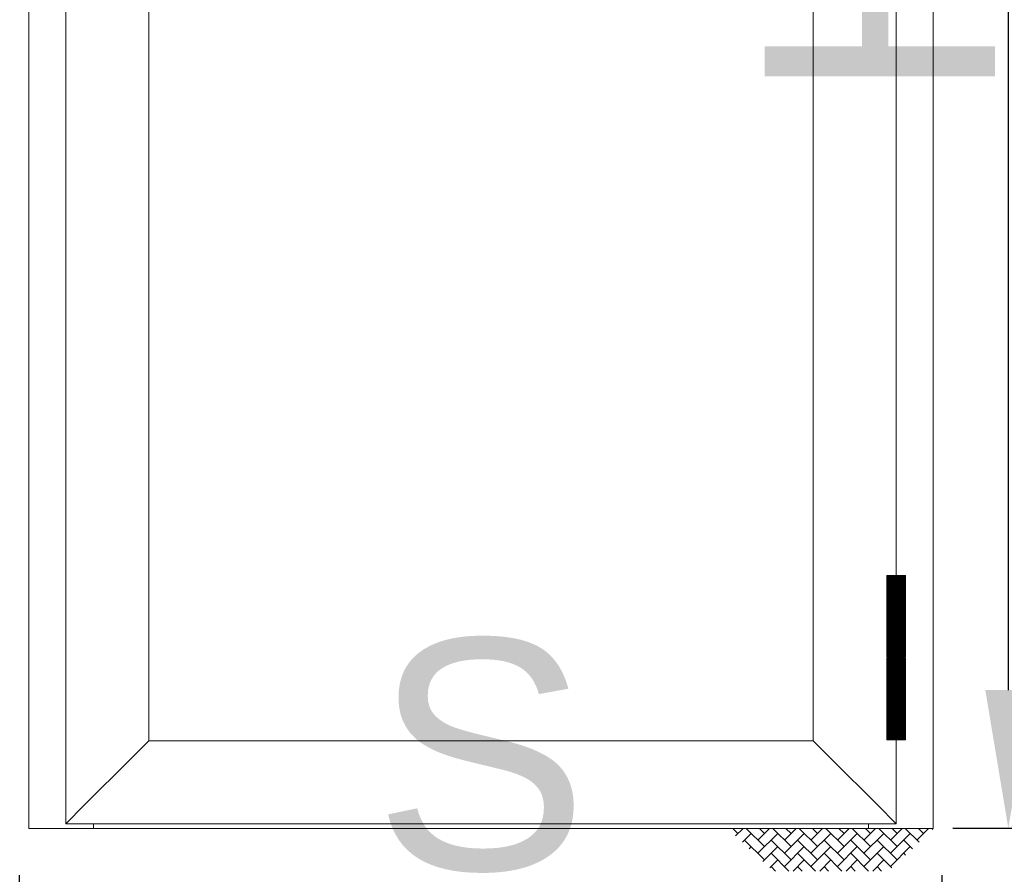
# Model space of a CAD drawing. Header units: millimetres. Extents: x 23192 to 149900, y -396339 to -79279.
# Tile 129 of 136: x 74476 to 74583, y -208415 to -208322. Entities that reach past the tile are written whole.
import ezdxf

# ---------------------------------------------------------------- set-up
doc = ezdxf.new("R2010")
doc.units = ezdxf.units.MM
doc.linetypes.add('CENTER', pattern=[0.6, 0.375, -0.075, 0.075, -0.075])
doc.layers.get('0').update_dxf_attribs({"lineweight": 0})
for name, color, linetype, lineweight in [('AL_HATCH', 43, 'Continuous', 0), ('BS_CENT', 2, 'CENTER', 0), ('BS_CONT', 2, 'Continuous', 0), ('HILFSPUNKTE', 14, 'Continuous', 0), ('LINIA CIENKA', 8, 'Continuous', 5), ('M5_A01', 7, 'Continuous', 0), ('M5_L01', 2, 'Continuous', 0)]:
    doc.layers.add(name, color=color, linetype=linetype, lineweight=lineweight)
doc.layers.add('WYMIAR-2', color=230, linetype='Continuous')
doc.styles.get("Standard").update_dxf_attribs({"font": 'arial.ttf', "height": 25})
doc.dimstyles.new('1-1X6', dxfattribs={"dimscale": 6, "dimtxt": 2.5, "dimasz": 2.5, "dimexe": 1, "dimexo": 0, "dimgap": 1, "dimtad": 1, "dimrnd": 0.1, "dimdsep": 46, "dimtxsty": 'Standard', "dimcen": -2, "dimclrd": 256, "dimclre": 256, "dimclrt": 50, "dimadec": 0, "dimazin": 0, "dimtfac": 1, "dimtmove": 0, "dimatfit": 0, "dimfxl": 1, "dimtolj": 1, "dimarcsym": 0})
pattern_1 = [(45, (0, 0), (-0.70710678, 0.70710678), [])]

# ---------------------------------------------------------------- blocks, each defined once
blk = doc.blocks.new('A907662-907664')
at = {"layer": 'BS_CENT', "color": 131, "ltscale": 0.5, "true_color": 0x98fefe}
blk.add_line((0, -92.8), (0, 92.8), dxfattribs=at)
at = {"layer": 'BS_CONT', "color": 131, "true_color": 0x98fefe}
for points in [[(-10, 0.5), (10, 0.5), (10, 89), (-10, 89)], [(-10, -89), (10, -89), (10, -0.5), (-10, -0.5)]]:
    blk.add_lwpolyline(points, close=True, dxfattribs=at)
at = {"layer": 'HILFSPUNKTE', "color": 131, "true_color": 0x98fefe}
blk.add_point((0, 0), dxfattribs=at)
blk = doc.blocks.new('_A907662', base_point=(2179.1, 2322))
at = {"layer": 'AL_HATCH', "true_color": 0x98fefe}
h = blk.add_hatch(dxfattribs=at)
h.set_pattern_fill('_USER', color=131, angle=45, style=0, pattern_type=0)
h.set_pattern_definition(pattern_1)
h.paths.add_polyline_path([(2179.1, 2411), (2169.1, 2411), (2169.1, 2322.5), (2179.1, 2322.5)])
h = blk.add_hatch(dxfattribs=at)
h.set_pattern_fill('_USER', color=131, angle=45, style=0, pattern_type=0)
h.set_pattern_definition(pattern_1)
h.paths.add_polyline_path([(2189.1, 2411), (2179.1, 2411), (2179.1, 2322.5), (2189.1, 2322.5)])
h = blk.add_hatch(dxfattribs=at)
h.set_pattern_fill('_USER', color=131, angle=45, style=0, pattern_type=0)
h.set_pattern_definition(pattern_1)
h.paths.add_polyline_path([(2179.1, 2321.5), (2169.1, 2321.5), (2169.1, 2233), (2179.1, 2233)])
h = blk.add_hatch(dxfattribs=at)
h.set_pattern_fill('_USER', color=131, angle=45, style=0, pattern_type=0)
h.set_pattern_definition(pattern_1)
h.paths.add_polyline_path([(2189.1, 2321.5), (2179.1, 2321.5), (2179.1, 2233), (2189.1, 2233)])
at = {"color": 131, "true_color": 0x98fefe}
blk.add_blockref('A907662-907664', (2179.1, 2322, 65), dxfattribs=at)
blk = doc.blocks.new('*D255')
at = {"layer": 'DEFPOINTS', "color": 0, "transparency": 16777216}
for p in [(74595.5, -208200.08), (74583.49, -208410.08), (74596.86, -208410.08)]:
    blk.add_point(p, dxfattribs=at)
at = {"layer": 'WYMIAR-2', "lineweight": -2, "transparency": 16777216}
for p, q in [((74595.5, -208200.08), (74577.49, -208200.08)), ((74583.49, -208215.08), (74583.49, -208395.08)), ((74596.86, -208410.08), (74577.49, -208410.08))]:
    blk.add_line(p, q, dxfattribs=at)
at = {"layer": 'WYMIAR-2', "transparency": 16777216}
for points in [[(74580.99, -208215.08), (74585.99, -208215.08), (74583.49, -208200.08)], [(74580.99, -208395.08), (74585.99, -208395.08), (74583.49, -208410.08)]]:
    blk.add_solid(points, dxfattribs=at)
at = {"layer": 'WYMIAR-2', "color": 50, "transparency": 16777216, "insert": (74564.99, -208305.08), "char_height": 25, "attachment_point": 5, "rotation": 90}
blk.add_mtext('\\A1;H', dxfattribs=at)
blk = doc.blocks.new('*D256')
at = {"layer": 'DEFPOINTS', "color": 0, "transparency": 16777216}
for p in [(74599.56, -208208.08), (74588.44, -208410.08), (74596.86, -208410.08)]:
    blk.add_point(p, dxfattribs=at)
at = {"layer": 'WYMIAR-2', "lineweight": -2, "transparency": 16777216}
for p, q in [((74599.56, -208208.08), (74582.44, -208208.08)), ((74588.44, -208223.08), (74588.44, -208395.08)), ((74596.86, -208410.08), (74582.44, -208410.08))]:
    blk.add_line(p, q, dxfattribs=at)
at = {"layer": 'WYMIAR-2', "transparency": 16777216}
for points in [[(74585.94, -208223.08), (74590.94, -208223.08), (74588.44, -208208.08)], [(74585.94, -208395.08), (74590.94, -208395.08), (74588.44, -208410.08)]]:
    blk.add_solid(points, dxfattribs=at)
at = {"layer": 'WYMIAR-2', "color": 50, "transparency": 16777216, "insert": (74569.74, -208309.08), "char_height": 25, "attachment_point": 5, "rotation": 90}
blk.add_mtext('\\A1;Ho', dxfattribs=at)
blk = doc.blocks.new('*D257')
at = {"layer": 'DEFPOINTS', "color": 0, "transparency": 16777216}
for p in [(74601.54, -208409.58), (74593.05, -208410.08), (74596.86, -208410.08)]:
    blk.add_point(p, dxfattribs=at)
at = {"layer": 'WYMIAR-2', "lineweight": -2, "transparency": 16777216}
for p, q in [((74593.05, -208394.58), (74593.05, -208379.58)), ((74601.54, -208409.58), (74587.05, -208409.58)), ((74593.05, -208409.58), (74593.05, -208410.08)), ((74596.86, -208410.08), (74587.05, -208410.08)), ((74593.05, -208425.08), (74593.05, -208497.78))]:
    blk.add_line(p, q, dxfattribs=at)
at = {"layer": 'WYMIAR-2', "transparency": 16777216}
for points in [[(74590.55, -208394.58), (74595.55, -208394.58), (74593.05, -208409.58)], [(74590.55, -208425.08), (74595.55, -208425.08), (74593.05, -208410.08)]]:
    blk.add_solid(points, dxfattribs=at)
at = {"layer": 'WYMIAR-2', "color": 50, "transparency": 16777216, "insert": (74574.29, -208468.93), "char_height": 25, "attachment_point": 5, "rotation": 90}
blk.add_mtext('\\A1;0.5', dxfattribs=at)
blk = doc.blocks.new('*D259')
at = {"layer": 'DEFPOINTS', "color": 0, "transparency": 16777216}
for p in [(74476.33, -208421.17), (74476.33, -208434.16), (74576.33, -208434.16)]:
    blk.add_point(p, dxfattribs=at)
at = {"layer": 'WYMIAR-2', "lineweight": -2, "transparency": 16777216}
for p, q in [((74476.33, -208434.16), (74476.33, -208415.17)), ((74576.33, -208434.16), (74576.33, -208415.17)), ((74561.33, -208421.17), (74491.33, -208421.17))]:
    blk.add_line(p, q, dxfattribs=at)
at = {"layer": 'WYMIAR-2', "transparency": 16777216}
for points in [[(74491.33, -208418.67), (74491.33, -208423.67), (74476.33, -208421.17)], [(74561.33, -208418.67), (74561.33, -208423.67), (74576.33, -208421.17)]]:
    blk.add_solid(points, dxfattribs=at)
at = {"layer": 'WYMIAR-2', "color": 50, "transparency": 16777216, "insert": (74526.33, -208402.24), "char_height": 25, "attachment_point": 5}
blk.add_mtext('\\A1;S', dxfattribs=at)

msp = doc.modelspace()

# ---------------------------------------------------------------- hatches: boundary and pattern name
at = {"layer": 'LINIA CIENKA', "true_color": 0x98fefe}
h = msp.add_hatch(dxfattribs=at)
h.set_pattern_fill('AR-HBONE', color=131, scale=0.01)
h.set_pattern_definition([(45, (74668.417, -206875.3662), (1e-16, 1.436841), [3.048, -1.016]), (135, (74669.1354, -206874.6477), (1e-16, 1.436841), [3.048, -1.016])])
h.paths.add_polyline_path([(74575.427, -208410.082), (74553.062, -208410.082), (74557.976, -208414.707), (74570.513, -208414.707)])

# ---------------------------------------------------------------- linework, layer by layer
at = {"layer": 'M5_A01', "color": 131, "linetype": 'Continuous', "true_color": 0x98fefe}
for points in [[(74477.333, -208410.082), (74477.333, -208201.082), (74477.333, -208201.082), (74482.333, -208206.082), (74484.333, -208208.082)], [(74575.333, -208201.082), (74575.333, -208410.082), (74575.333, -208410.082), (74570.333, -208410.082), (74568.333, -208410.082), (74568.333, -208409.582)], [(74481.333, -208409.582), (74481.333, -208205.082), (74483.333, -208207.082), (74488.333, -208212.082), (74490.333, -208214.082), (74490.333, -208400.582), (74488.333, -208402.582), (74483.333, -208407.582), (74481.333, -208409.582)], [(74571.333, -208205.082), (74571.333, -208409.582), (74569.333, -208407.582), (74564.333, -208402.582), (74562.333, -208400.582), (74562.333, -208214.082), (74564.333, -208212.082), (74569.333, -208207.082), (74571.333, -208205.082)], [(74571.333, -208409.582), (74481.333, -208409.582), (74483.333, -208407.582), (74488.333, -208402.582), (74490.333, -208400.582), (74562.333, -208400.582), (74564.333, -208402.582), (74569.333, -208407.582), (74571.333, -208409.582)], [(74484.333, -208409.582), (74484.333, -208410.082), (74482.333, -208410.082), (74477.333, -208410.082), (74477.333, -208410.082)], [(74568.333, -208410.082), (74484.333, -208410.082), (74484.333, -208410.082), (74484.333, -208410.082), (74484.333, -208410.082), (74568.333, -208410.082), (74568.333, -208410.082), (74568.333, -208410.082), (74568.333, -208410.082)]]:
    msp.add_lwpolyline(points, dxfattribs=at)

# ---------------------------------------------------------------- block references
at = {"layer": 'M5_L01', "color": 131, "linetype": 'Continuous', "true_color": 0x98fefe, "xscale": -0.1, "yscale": 0.1, "zscale": 0.1}
msp.add_blockref('_A907662', (74571.333, -208391.582), dxfattribs=at)

# ---------------------------------------------------------------- dimensions: what is measured, and where the dimension line sits
at = {"layer": 'WYMIAR-2', "color": 254}
dim = msp.add_linear_dim(base=(74583.494, -208410.082), p1=(74595.503, -208200.082), p2=(74596.857, -208410.082), angle=90, text='H', dimstyle='1-1X6', override={"dimsah": 1}, dxfattribs=at)
dim.commit()
dim.dimension.update_dxf_attribs({"geometry": '*D255', "text_midpoint": (74564.994, -208305.082)})
dim = msp.add_linear_dim(base=(74588.44, -208410.082), p1=(74599.564, -208208.082), p2=(74596.857, -208410.082), angle=90, text='Ho', dimstyle='1-1X6', dxfattribs=at)
dim.commit()
dim.dimension.update_dxf_attribs({"geometry": '*D256', "text_midpoint": (74569.735, -208309.082)})
dim = msp.add_linear_dim(base=(74593.052, -208410.082), p1=(74601.537, -208409.582), p2=(74596.857, -208410.082), angle=90, dimstyle='1-1X6', dxfattribs=at)
dim.commit()
dim.dimension.update_dxf_attribs({"geometry": '*D257', "text_midpoint": (74574.288, -208468.933)})
dim = msp.add_linear_dim(base=(74476.333, -208421.171), p1=(74576.333, -208434.162), p2=(74476.333, -208434.162), text='S', dimstyle='1-1X6', dxfattribs=at)
dim.commit()
dim.dimension.update_dxf_attribs({"geometry": '*D259', "text_midpoint": (74526.333, -208402.245)})

doc.saveas('drawing.dxf')
